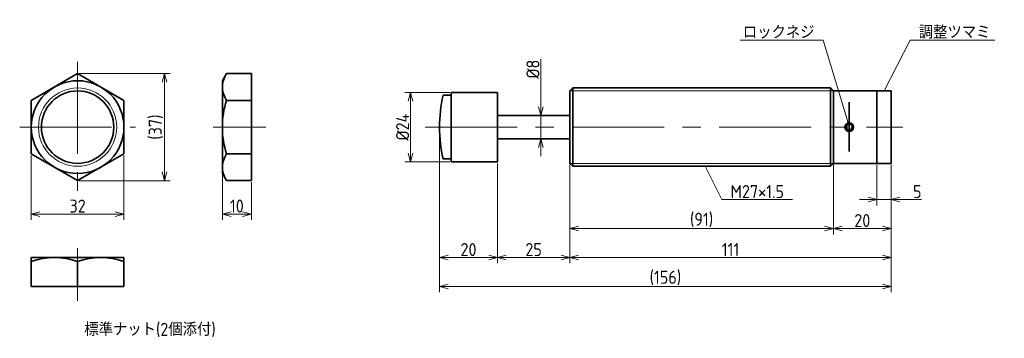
# Model space of a CAD drawing. Header units: millimetres. Extents: x 50 to 390, y 112 to 222.
import ezdxf

# ---------------------------------------------------------------- set-up
doc = ezdxf.new("R2010")
doc.units = ezdxf.units.MM
doc.linetypes.add('CENTER', pattern=[50.8, 31.75, -6.35, 6.35, -6.35])
doc.layers.get('0').update_dxf_attribs({"plot": 0})
doc.layers.add('図形', color=7, linetype='Continuous', lineweight=35)
doc.layers.add('寸法・文字', color=3, linetype='Continuous', lineweight=18)
doc.layers.get('0').off()
doc.styles.add('Dimension', font='isocp.shx', dxfattribs={"bigfont": 'bigfont.shx'})
doc.dimstyles.new('DXF用', dxfattribs={"dimtxt": 4.5, "dimasz": 3, "dimexe": 2, "dimexo": 0.5, "dimgap": 0.5, "dimtad": 1, "dimdec": 3, "dimdsep": 46, "dimtxsty": 'Dimension', "dimblk": 'OPEN30', "dimcen": 2.5, "dimclrd": 3, "dimclre": 3, "dimclrt": 3, "dimazin": 2, "dimtfac": 1, "dimtdec": 3, "dimtmove": 0, "dimatfit": 3, "dimldrblk": 'OPEN30', "dimfxl": 1, "dimlwd": 18, "dimlwe": 18, "dimarcsym": 0})
doc.dimstyles.new('DXF用-2', dxfattribs={"dimtxt": 4.5, "dimasz": 3, "dimexe": 2, "dimexo": 0.5, "dimgap": 0.5, "dimtad": 1, "dimdec": 3, "dimdsep": 46, "dimtxsty": 'Dimension', "dimblk": 'OPEN30', "dimcen": 2.5, "dimclrd": 3, "dimclre": 3, "dimclrt": 3, "dimazin": 2, "dimtfac": 1, "dimtdec": 3, "dimtmove": 0, "dimatfit": 1, "dimldrblk": 'OPEN30', "dimfxl": 1, "dimlwd": 18, "dimlwe": 18, "dimarcsym": 0})

# ---------------------------------------------------------------- blocks, each defined once
blk = doc.blocks.new('_Open30')
at = {"color": 0, "linetype": 'ByBlock', "lineweight": -2}
for p, q in [((-1, 0.27), (0, 0)), ((0, 0), (-1, -0.27)), ((0, 0), (-1, 0))]:
    blk.add_line(p, q, dxfattribs=at)
blk = doc.blocks.new('*D1')
at = {"layer": 'Defpoints', "color": 0}
for p in [(54, 175.76), (86, 175.76), (86, 155)]:
    blk.add_point(p, dxfattribs=at)
at = {"layer": '寸法・文字', "color": 3, "lineweight": 18}
for p, q in [((54, 175.26), (54, 153)), ((86, 175.26), (86, 153)), ((57, 155), (83, 155))]:
    blk.add_line(p, q, dxfattribs=at)
at = {"layer": '寸法・文字', "color": 3, "lineweight": 18, "xscale": 3, "yscale": 3, "zscale": 3, "rotation": 180}
blk.add_blockref('_Open30', (54, 155), dxfattribs=at)
at = {"layer": '寸法・文字', "color": 3, "lineweight": 18, "xscale": 3, "yscale": 3, "zscale": 3}
blk.add_blockref('_Open30', (86, 155), dxfattribs=at)
at = {"layer": '寸法・文字', "color": 3, "insert": (70, 157.75), "char_height": 4.5, "attachment_point": 5, "style": 'Dimension'}
blk.add_mtext('32', dxfattribs=at)
blk = doc.blocks.new('*D2')
at = {"layer": 'Defpoints', "color": 0}
for p in [(70, 203.48), (100, 203.48), (70, 166.52)]:
    blk.add_point(p, dxfattribs=at)
at = {"layer": '寸法・文字', "color": 3, "lineweight": 18}
for p, q in [((70.5, 203.48), (102, 203.48)), ((100, 169.52), (100, 200.48)), ((70.5, 166.52), (102, 166.52))]:
    blk.add_line(p, q, dxfattribs=at)
at = {"layer": '寸法・文字', "color": 3, "lineweight": 18, "xscale": 3, "yscale": 3, "zscale": 3}
for p, rotation in [((100, 203.48), 90), ((100, 166.52), 270)]:
    blk.add_blockref('_Open30', p, dxfattribs=dict(at, rotation=rotation))
at = {"layer": '寸法・文字', "color": 3, "insert": (97.03, 185), "char_height": 4.5, "attachment_point": 5, "rotation": 90, "style": 'Dimension'}
blk.add_mtext('(37)', dxfattribs=at)
blk = doc.blocks.new('*D3')
at = {"layer": 'Defpoints', "color": 0}
for p in [(120, 169), (130, 166.52), (130, 155)]:
    blk.add_point(p, dxfattribs=at)
at = {"layer": '寸法・文字', "color": 3, "lineweight": 18}
for p, q in [((120, 168.5), (120, 153)), ((130, 166.02), (130, 153)), ((123, 155), (127, 155))]:
    blk.add_line(p, q, dxfattribs=at)
at = {"layer": '寸法・文字', "color": 3, "lineweight": 18, "xscale": 3, "yscale": 3, "zscale": 3, "rotation": 180}
blk.add_blockref('_Open30', (120, 155), dxfattribs=at)
at = {"layer": '寸法・文字', "color": 3, "lineweight": 18, "xscale": 3, "yscale": 3, "zscale": 3}
blk.add_blockref('_Open30', (130, 155), dxfattribs=at)
at = {"layer": '寸法・文字', "color": 3, "insert": (125, 157.75), "char_height": 4.5, "attachment_point": 5, "style": 'Dimension'}
blk.add_mtext('10', dxfattribs=at)
blk = doc.blocks.new('*D4')
at = {"layer": 'Defpoints', "color": 0}
for p in [(199, 197), (185, 173), (199, 173)]:
    blk.add_point(p, dxfattribs=at)
at = {"layer": '寸法・文字', "color": 3, "lineweight": 18}
for p, q in [((198.5, 197), (183, 197)), ((185, 194), (185, 176)), ((198.5, 173), (183, 173))]:
    blk.add_line(p, q, dxfattribs=at)
at = {"layer": '寸法・文字', "color": 3, "lineweight": 18, "xscale": 3, "yscale": 3, "zscale": 3}
for p, rotation in [((185, 197), 90), ((185, 173), 270)]:
    blk.add_blockref('_Open30', p, dxfattribs=dict(at, rotation=rotation))
at = {"layer": '寸法・文字', "color": 3, "insert": (182.25, 185), "char_height": 4.5, "attachment_point": 5, "rotation": 90, "style": 'Dimension'}
blk.add_mtext('%%c24', dxfattribs=at)
blk = doc.blocks.new('*D5')
at = {"layer": 'Defpoints', "color": 0}
for p in [(227.5, 189), (227.5, 181), (230, 181)]:
    blk.add_point(p, dxfattribs=at)
at = {"layer": '寸法・文字', "color": 3, "lineweight": 18}
for p, q in [((230, 192), (230, 208.425)), ((230, 181), (230, 189)), ((230, 178), (230, 175))]:
    blk.add_line(p, q, dxfattribs=at)
at = {"layer": '寸法・文字', "color": 3, "lineweight": 18, "xscale": 3, "yscale": 3, "zscale": 3}
for p, rotation in [((230, 189), 270), ((230, 181), 90)]:
    blk.add_blockref('_Open30', p, dxfattribs=dict(at, rotation=rotation))
at = {"layer": '寸法・文字', "color": 3, "insert": (227.25, 205), "char_height": 4.5, "attachment_point": 5, "rotation": 90, "style": 'Dimension'}
blk.add_mtext('%%c8', dxfattribs=at)
blk = doc.blocks.new('*D6')
at = {"layer": 'Defpoints', "color": 0}
for p in [(346, 172.5), (351, 172.5), (346, 160)]:
    blk.add_point(p, dxfattribs=at)
at = {"layer": '寸法・文字', "color": 3, "lineweight": 18}
for p, q in [((346, 172), (346, 158)), ((351, 172), (351, 158)), ((343, 160), (340, 160)), ((346, 160), (351, 160)), ((354, 160), (361.49, 160))]:
    blk.add_line(p, q, dxfattribs=at)
at = {"layer": '寸法・文字', "color": 3, "lineweight": 18, "xscale": 3, "yscale": 3, "zscale": 3}
blk.add_blockref('_Open30', (346, 160), dxfattribs=at)
at = {"layer": '寸法・文字', "color": 3, "lineweight": 18, "xscale": 3, "yscale": 3, "zscale": 3, "rotation": 180}
blk.add_blockref('_Open30', (351, 160), dxfattribs=at)
at = {"layer": '寸法・文字', "color": 3, "insert": (360, 162.75), "char_height": 4.5, "attachment_point": 5, "style": 'Dimension'}
blk.add_mtext('5', dxfattribs=at)
blk = doc.blocks.new('*D7')
at = {"layer": 'Defpoints', "color": 0}
for p in [(331, 172.5), (351, 172.5), (331, 150)]:
    blk.add_point(p, dxfattribs=at)
at = {"layer": '寸法・文字', "color": 3, "lineweight": 18}
for p, q in [((331, 172), (331, 148)), ((351, 172), (351, 148)), ((348, 150), (334, 150))]:
    blk.add_line(p, q, dxfattribs=at)
at = {"layer": '寸法・文字', "color": 3, "lineweight": 18, "xscale": 3, "yscale": 3, "zscale": 3, "rotation": 180}
blk.add_blockref('_Open30', (331, 150), dxfattribs=at)
at = {"layer": '寸法・文字', "color": 3, "lineweight": 18, "xscale": 3, "yscale": 3, "zscale": 3}
blk.add_blockref('_Open30', (351, 150), dxfattribs=at)
at = {"layer": '寸法・文字', "color": 3, "insert": (341, 152.75), "char_height": 4.5, "attachment_point": 5, "style": 'Dimension'}
blk.add_mtext('20', dxfattribs=at)
blk = doc.blocks.new('*D8')
at = {"layer": 'Defpoints', "color": 0}
for p in [(240, 172), (331, 172), (240, 150)]:
    blk.add_point(p, dxfattribs=at)
at = {"layer": '寸法・文字', "color": 3, "lineweight": 18}
for p, q in [((240, 171.5), (240, 148)), ((331, 171.5), (331, 148)), ((328, 150), (243, 150))]:
    blk.add_line(p, q, dxfattribs=at)
at = {"layer": '寸法・文字', "color": 3, "lineweight": 18, "xscale": 3, "yscale": 3, "zscale": 3, "rotation": 180}
blk.add_blockref('_Open30', (240, 150), dxfattribs=at)
at = {"layer": '寸法・文字', "color": 3, "lineweight": 18, "xscale": 3, "yscale": 3, "zscale": 3}
blk.add_blockref('_Open30', (331, 150), dxfattribs=at)
at = {"layer": '寸法・文字', "color": 3, "insert": (285.5, 152.98), "char_height": 4.5, "attachment_point": 5, "style": 'Dimension'}
blk.add_mtext('(91)', dxfattribs=at)
blk = doc.blocks.new('*D9')
at = {"layer": 'Defpoints', "color": 0}
for p in [(240, 172.5), (351, 172), (240, 140)]:
    blk.add_point(p, dxfattribs=at)
at = {"layer": '寸法・文字', "color": 3, "lineweight": 18}
for p, q in [((240, 172), (240, 138)), ((351, 171.5), (351, 138)), ((348, 140), (243, 140))]:
    blk.add_line(p, q, dxfattribs=at)
at = {"layer": '寸法・文字', "color": 3, "lineweight": 18, "xscale": 3, "yscale": 3, "zscale": 3, "rotation": 180}
blk.add_blockref('_Open30', (240, 140), dxfattribs=at)
at = {"layer": '寸法・文字', "color": 3, "lineweight": 18, "xscale": 3, "yscale": 3, "zscale": 3}
blk.add_blockref('_Open30', (351, 140), dxfattribs=at)
at = {"layer": '寸法・文字', "color": 3, "insert": (295.5, 142.75), "char_height": 4.5, "attachment_point": 5, "style": 'Dimension'}
blk.add_mtext('111', dxfattribs=at)
blk = doc.blocks.new('*D10')
at = {"layer": 'Defpoints', "color": 0}
for p in [(215, 173), (240, 172.5), (215, 140)]:
    blk.add_point(p, dxfattribs=at)
at = {"layer": '寸法・文字', "color": 3, "lineweight": 18}
for p, q in [((215, 172.5), (215, 138)), ((240, 172), (240, 138)), ((237, 140), (218, 140))]:
    blk.add_line(p, q, dxfattribs=at)
at = {"layer": '寸法・文字', "color": 3, "lineweight": 18, "xscale": 3, "yscale": 3, "zscale": 3, "rotation": 180}
blk.add_blockref('_Open30', (215, 140), dxfattribs=at)
at = {"layer": '寸法・文字', "color": 3, "lineweight": 18, "xscale": 3, "yscale": 3, "zscale": 3}
blk.add_blockref('_Open30', (240, 140), dxfattribs=at)
at = {"layer": '寸法・文字', "color": 3, "insert": (227.5, 142.75), "char_height": 4.5, "attachment_point": 5, "style": 'Dimension'}
blk.add_mtext('25', dxfattribs=at)
blk = doc.blocks.new('*D11')
at = {"layer": 'Defpoints', "color": 0}
for p in [(195, 185), (215, 173), (195, 140)]:
    blk.add_point(p, dxfattribs=at)
at = {"layer": '寸法・文字', "color": 3, "lineweight": 18}
for p, q in [((195, 184.5), (195, 138)), ((215, 172.5), (215, 138)), ((212, 140), (198, 140))]:
    blk.add_line(p, q, dxfattribs=at)
at = {"layer": '寸法・文字', "color": 3, "lineweight": 18, "xscale": 3, "yscale": 3, "zscale": 3, "rotation": 180}
blk.add_blockref('_Open30', (195, 140), dxfattribs=at)
at = {"layer": '寸法・文字', "color": 3, "lineweight": 18, "xscale": 3, "yscale": 3, "zscale": 3}
blk.add_blockref('_Open30', (215, 140), dxfattribs=at)
at = {"layer": '寸法・文字', "color": 3, "insert": (205, 142.75), "char_height": 4.5, "attachment_point": 5, "style": 'Dimension'}
blk.add_mtext('20', dxfattribs=at)
blk = doc.blocks.new('*D12')
at = {"layer": 'Defpoints', "color": 0}
for p in [(195, 185), (351, 172.5), (195, 130)]:
    blk.add_point(p, dxfattribs=at)
at = {"layer": '寸法・文字', "color": 3, "lineweight": 18}
for p, q in [((195, 184.5), (195, 128)), ((351, 172), (351, 128)), ((348, 130), (198, 130))]:
    blk.add_line(p, q, dxfattribs=at)
at = {"layer": '寸法・文字', "color": 3, "lineweight": 18, "xscale": 3, "yscale": 3, "zscale": 3, "rotation": 180}
blk.add_blockref('_Open30', (195, 130), dxfattribs=at)
at = {"layer": '寸法・文字', "color": 3, "lineweight": 18, "xscale": 3, "yscale": 3, "zscale": 3}
blk.add_blockref('_Open30', (351, 130), dxfattribs=at)
at = {"layer": '寸法・文字', "color": 3, "insert": (273, 132.975), "char_height": 4.5, "attachment_point": 5, "style": 'Dimension'}
blk.add_mtext('(156)', dxfattribs=at)

msp = doc.modelspace()

# ---------------------------------------------------------------- linework, layer by layer
at = {"layer": '図形', "color": 3, "linetype": 'CENTER', "lineweight": 18}
for p, q in [((70, 207.5), (70, 162.5)), ((50, 185), (90, 185)), ((116.8117, 185), (135, 185)), ((190, 185), (355, 185)), ((70, 143.1883), (70, 125))]:
    msp.add_line(p, q, dxfattribs=at)
at = {"layer": '図形'}
for p, q in [((70, 203.4752), (54, 194.2376)), ((86, 194.2376), (70, 203.4752)), ((120, 201), (121.4291, 203.4752)), ((120, 169), (120, 201)), ((121.4291, 203.4752), (130, 203.4752)), ((130, 166.5248), (130, 203.4752)), ((240, 197.5), (241, 198.5)), ((240, 197.5), (240, 172.5)), ((241, 198.5), (330, 198.5)), ((241, 198.5), (241, 171.5)), ((330, 198.5), (330, 171.5)), ((331, 197.5), (330, 198.5)), ((331, 197.5), (331, 172.5)), ((331, 197.5), (346, 197.5)), ((346, 197.5), (346, 172.5)), ((346, 197.5), (351, 197.5)), ((351, 197.5), (351, 172.5)), ((54, 194.2376), (54, 175.7624)), ((86, 175.7624), (86, 194.2376)), ((121.4291, 194.2376), (130, 194.2376)), ((196.2508, 196), (199, 196)), ((199, 197), (199, 173)), ((215, 197), (199, 197)), ((215, 197), (215, 173)), ((240, 189), (215, 189)), ((240, 181), (215, 181)), ((54, 175.7624), (70, 166.5248)), ((70, 166.5248), (86, 175.7624)), ((121.4291, 175.7624), (130, 175.7624)), ((199, 174), (196.225, 174)), ((215, 173), (199, 173)), ((240, 172.5), (241, 171.5)), ((241.0045, 171.5), (330, 171.5)), ((331, 172.5), (330, 171.5)), ((331, 172.5), (346, 172.5)), ((346, 172.5), (351, 172.5)), ((120, 169), (121.4291, 166.5248)), ((121.4291, 166.5248), (130, 166.5248)), ((54, 140), (86, 140)), ((54, 140), (54, 130)), ((86, 140), (86, 130)), ((70, 138.5709), (70, 130)), ((54, 130), (86, 130))]:
    msp.add_line(p, q, dxfattribs=at)
at = {"layer": '図形', "color": 3, "lineweight": 18}
for p, q in [((240, 197.5), (331, 197.5)), ((240, 172.5), (331, 172.5))]:
    msp.add_line(p, q, dxfattribs=at)
at = {"layer": '図形', "color": 3, "linetype": 'CENTER'}
msp.add_line((336.5, 193.6215), (336.5, 176.6066), dxfattribs=at)
at = {"layer": '図形'}
for centre, radius in [((70, 185), 16), ((70, 185), 12.5), ((336.5, 185), 1.5), ((336.5, 185), 1)]:
    msp.add_circle(centre, radius, dxfattribs=at)
at = {"layer": '図形', "color": 3, "lineweight": 18}
msp.add_circle((70, 185), 13.5, dxfattribs=at)
at = {"layer": '図形'}
for centre, radius, start, end in [((128.1786, 198.8564), 8.1786, 145.615753, 214.384248), ((150.5709, 185), 30.5709, 162.412046, 197.587954), ((245, 185), 50, 167.290967, 192.709033), ((128.1786, 171.1436), 8.1786, 145.615752, 214.384247), ((62, 116.8932), 23.1068, 69.743841, 110.256159), ((78, 116.8932), 23.1068, 69.743841, 110.256159)]:
    msp.add_arc(centre, radius, start, end, dxfattribs=at)

# ---------------------------------------------------------------- texts
at = {"layer": '寸法・文字', "char_height": 4.5, "style": 'Dimension'}
for s, insert, attachment_point in [('ロックネジ', (324.5, 215.5), 9), ('調整ツマミ', (360.5, 215.5), 7), ('M27×1.5', (295.5, 160.5), 7)]:
    msp.add_mtext(s, dxfattribs=dict(at, insert=insert, attachment_point=attachment_point))
at = {"layer": '寸法・文字', "insert": (95, 115), "char_height": 4.5, "width": 85.4094, "attachment_point": 5, "style": 'Dimension'}
msp.add_mtext('標準ナット(2個添付)', dxfattribs=at)

# ---------------------------------------------------------------- dimensions: what is measured, and where the dimension line sits
at = {"layer": '寸法・文字'}
for base, p1, p2, text, dimstyle, override, picture, middle in [((230, 181), (227.5, 189), (227.5, 181), '%%c<>', 'DXF用-2', {"dimse1": 1, "dimse2": 1}, '*D5', (230, 205)), ((100, 203.4752), (70, 166.5248), (70, 203.4752), '(<>)', 'DXF用', {"dimdec": 1}, '*D2', (100, 185))]:
    dim = msp.add_linear_dim(base=base, p1=p1, p2=p2, angle=90, text=text, dimstyle=dimstyle, override=override, dxfattribs=at)
    dim.commit()
    dim.dimension.update_dxf_attribs({"geometry": picture, "text_midpoint": middle, "dimtype": 160})
dim = msp.add_linear_dim(base=(185, 173), p1=(199, 197), p2=(199, 173), angle=90, text='%%c<>', dimstyle='DXF用', dxfattribs=at)
dim.commit()
dim.dimension.update_dxf_attribs({"geometry": '*D4', "text_midpoint": (185, 185), "dimtype": 160})
for base, p1, p2, picture, middle in [((195, 140), (215, 173), (195, 185), '*D11', (205, 140)), ((86, 155), (54, 175.7624), (86, 175.7624), '*D1', (70, 155)), ((215, 140), (240, 172.5), (215, 173), '*D10', (227.5, 140)), ((240, 140), (351, 172), (240, 172.5), '*D9', (295.5, 140)), ((331, 150), (351, 172.5), (331, 172.5), '*D7', (341, 150)), ((346, 160), (351, 172.5), (346, 172.5), '*D6', (360, 160)), ((130, 155), (120, 169), (130, 166.5248), '*D3', (125, 155))]:
    dim = msp.add_linear_dim(base=base, p1=p1, p2=p2, dimstyle='DXF用', dxfattribs=at)
    dim.commit()
    dim.dimension.update_dxf_attribs({"geometry": picture, "text_midpoint": middle, "dimtype": 160})
for base, p1, p2, picture, middle in [((195, 130), (351, 172.5), (195, 185), '*D12', (273, 130)), ((240, 150), (331, 172), (240, 172), '*D8', (285.5, 150))]:
    dim = msp.add_linear_dim(base=base, p1=p1, p2=p2, text='(<>)', dimstyle='DXF用', dxfattribs=at)
    dim.commit()
    dim.dimension.update_dxf_attribs({"geometry": picture, "text_midpoint": middle, "dimtype": 160})

# ---------------------------------------------------------------- leaders
at = {"layer": '寸法・文字', "annotation_type": 0, "has_hookline": 1}
for points, hookline_direction, text_width in [([(336.069, 186.4367), (327.5, 215), (325, 215)], 1, 25.725), ([(348.5, 197.5), (357.5, 215), (360, 215)], 0, 26.325), ([(286.75, 171.5), (292.5, 160), (295, 160)], 0, 21.3364)]:
    msp.add_leader(points, dimstyle='DXF用', override={"dimgap": 0.5, "dimtad": 1}, dxfattribs=dict(at, hookline_direction=hookline_direction, text_width=text_width))

doc.saveas('drawing.dxf')
